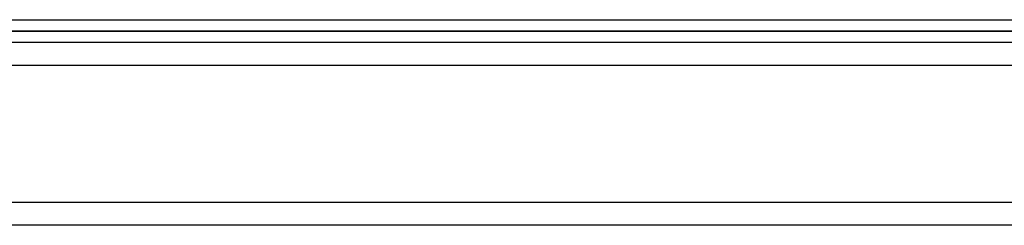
# Model space of a CAD drawing. Header units: millimetres. Extents: x -448 to 448, y -205 to 383.
# Tile 4 of 15: x -197 to 18, y -205 to -160. Entities that reach past the tile are written whole.
import ezdxf

# ---------------------------------------------------------------- set-up
doc = ezdxf.new("R2010")
doc.units = ezdxf.units.MM
doc.layers.add('HIDDEN', color=7, linetype='Continuous')
doc.layers.add('THICK', color=7, linetype='Continuous')

msp = doc.modelspace()

# ---------------------------------------------------------------- linework, layer by layer
at = {"layer": 'HIDDEN'}
for p, q in [((0, -162.5), (-302.5, -162.5)), ((302.5, -162.5), (0, -162.5)), ((350, -170), (-350, -170)), ((350, -200), (-350, -200))]:
    msp.add_line(p, q, dxfattribs=at)
at = {"layer": 'THICK'}
for p, q in [((-300, -160), (0, -160)), ((0, -160), (300, -160)), ((-302.5, -162.5), (0, -162.5)), ((0, -162.5), (302.5, -162.5)), ((350, -165), (-350, -165)), ((350, -170), (-350, -170)), ((350, -200), (-350, -200)), ((350, -205), (-350, -205))]:
    msp.add_line(p, q, dxfattribs=at)

doc.saveas('drawing.dxf')
